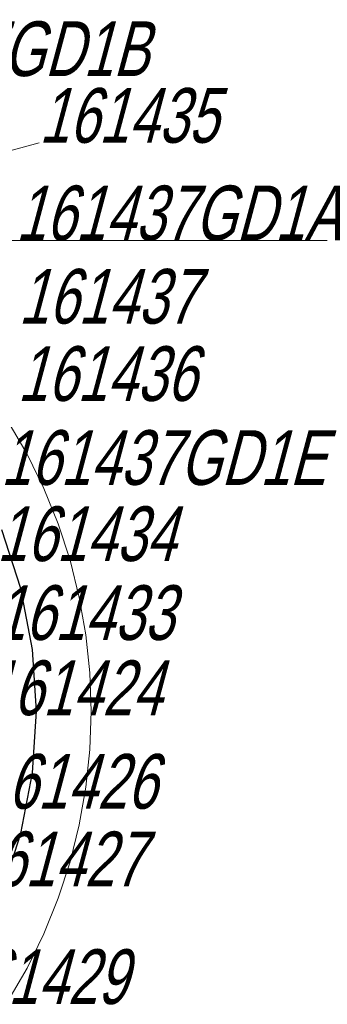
# Model space of a CAD drawing. Header units: metres. Extents: x 7419449 to 7420144, y 5549519 to 5549653.
# Tile 56 of 67: x 7419579.72 to 7419585.34, y 5549523.56 to 5549541.54. Entities that reach past the tile are written whole.
import ezdxf
from ezdxf.enums import TextEntityAlignment as Align

# ---------------------------------------------------------------- set-up
doc = ezdxf.new("R2010")
doc.units = ezdxf.units.M
doc.layers.add('_4_korony', color=7, linetype='Continuous', lineweight=25, true_color=0x7aa300)
doc.layers.add('_4_NUMERY_PIKIET', color=7, linetype='Continuous', lineweight=15)
doc.layers.add('_4_SOD', color=30, linetype='Continuous', lineweight=20)
doc.styles.add('STANDARD-Working1250', font='arial.ttf', dxfattribs={"height": 2.5})

msp = doc.modelspace()

# ---------------------------------------------------------------- linework, layer by layer
at = {"layer": '_4_korony', "linetype": 'Continuous', "flags": 128}
msp.add_lwpolyline([(7419579.392, 5549525.599), (7419579.741, 5549526.674), (7419579.953, 5549527.784), (7419580.024, 5549528.912), (7419579.953, 5549530.04), (7419579.741, 5549531.15), (7419579.392, 5549532.225)], dxfattribs=at)
at = {"layer": '_4_NUMERY_PIKIET'}
for points in [[(7419574.03, 5549537.65), (7419580.072, 5549539.292)], [(7419574.99, 5549537.51), (7419585.336, 5549537.51)]]:
    msp.add_lwpolyline(points, dxfattribs=at)
at = {"layer": '_4_SOD', "flags": 128}
msp.add_lwpolyline([(7419579.504, 5549523.613), (7419579.853, 5549524.217), (7419580.159, 5549524.845), (7419580.421, 5549525.492), (7419580.637, 5549526.156), (7419580.805, 5549526.833), (7419580.927, 5549527.52), (7419581, 5549528.214), (7419581.024, 5549528.912), (7419581, 5549529.61), (7419580.927, 5549530.304), (7419580.805, 5549530.991), (7419580.637, 5549531.668), (7419580.421, 5549532.332), (7419580.159, 5549532.979), (7419579.853, 5549533.607), (7419579.504, 5549534.211)], dxfattribs=at)

# ---------------------------------------------------------------- texts
at = {"layer": '_4_NUMERY_PIKIET', "style": 'STANDARD-Working1250', "oblique": 15, "width": 0.7}
for s, p in [('161437GD1B', (7419576.148, 5549540.214)), ('161435', (7419580.072, 5549538.996)), ('161437GD1A', (7419579.647, 5549537.214)), ('161437', (7419579.697, 5549535.691)), ('161436', (7419579.679, 5549534.279)), ('161437GD1E', (7419579.374, 5549532.745)), ('161434', (7419579.301, 5549531.353)), ('161433', (7419579.268, 5549529.912)), ('161424', (7419579.051, 5549528.538)), ('161426', (7419578.954, 5549526.829)), ('161427', (7419578.726, 5549525.412)), ('161429', (7419578.416, 5549523.261))]:
    msp.add_text(s, height=1, dxfattribs=at).set_placement(p, align=Align.BOTTOM_LEFT)

doc.saveas('drawing.dxf')
